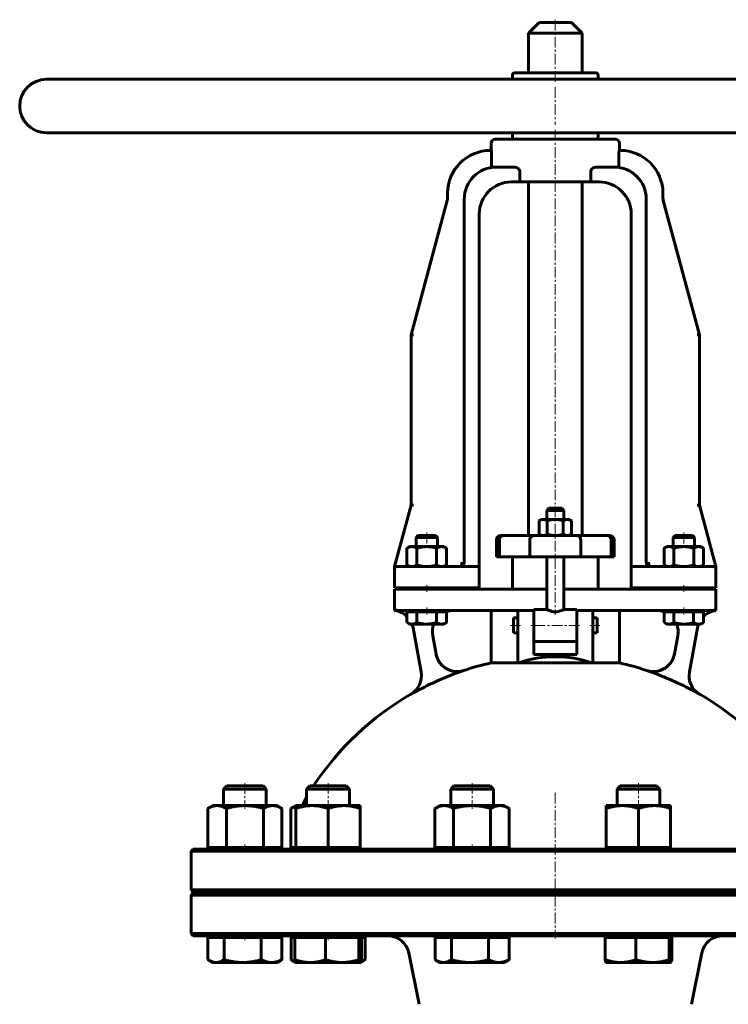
# Model space of a CAD drawing. Header units: millimetres. Extents: x -375 to 375, y -615 to 617.
# Tile 2 of 3: x -375 to 121, y -73 to 617. Entities that reach past the tile are written whole.
import ezdxf

# ---------------------------------------------------------------- set-up
doc = ezdxf.new("R2010")
doc.units = ezdxf.units.MM
doc.linetypes.add('K5LT_AXLED', pattern=[12, 7.5, -1.5, 1.5, -1.5])
doc.linetypes.add('K5LT_BASIC', pattern=[0])
doc.layers.add('Системный слой (1)', color=7, linetype='Continuous', true_color=0x6c6c6c)

# ---------------------------------------------------------------- blocks, each defined once
blk = doc.blocks.new('U0')
at = {"layer": 'Системный слой (1)', "color": 143, "linetype": 'K5LT_BASIC', "lineweight": 60, "true_color": 0x33acca}
for p, q in [((0, 5), (-253.5, 5)), ((253.5, 5), (0, 5))]:
    blk.add_line(p, q, dxfattribs=at)
blk = doc.blocks.new('U2')
at = {"layer": 'Системный слой (1)', "color": 143, "linetype": 'K5LT_BASIC', "lineweight": 60, "true_color": 0x33acca}
for start, end in [(45.65453, 82.95049), (10.3559, 20.63605)]:
    blk.add_arc((-114.34, 188.11), 15, start, end, dxfattribs=at)
blk = doc.blocks.new('U4')
at = {"layer": 'Системный слой (1)', "color": 143, "linetype": 'K5LT_BASIC', "lineweight": 60, "true_color": 0x33acca}
for p, q in [((-65.22, 234.17), (-64.56, 234.69)), ((-66.73, 233.75), (-65.97, 233.85)), ((-65.97, 233.85), (-65.22, 234.17))]:
    blk.add_line(p, q, dxfattribs=at)
blk = doc.blocks.new('U5')
at = {"layer": 'Системный слой (1)', "color": 143, "linetype": 'K5LT_BASIC', "lineweight": 60, "true_color": 0x33acca}
for p, q in [((0, 35.75), (-253.5, 35.75)), ((253.5, 35.75), (0, 35.75))]:
    blk.add_line(p, q, dxfattribs=at)
blk = doc.blocks.new('U7')
at = {"layer": 'Системный слой (1)', "color": 143, "linetype": 'K5LT_BASIC', "lineweight": 60, "true_color": 0x33acca}
for start, end in [(102.8395, 108.40974), (71.59026, 77.1605), (119.98201, 146.69229), (33.30771, 60.01799)]:
    blk.add_arc((0, -31.2), 202.5, start, end, dxfattribs=at)
blk = doc.blocks.new('U8')
at = {"layer": 'Системный слой (1)', "color": 143, "linetype": 'K5LT_BASIC', "lineweight": 60, "true_color": 0x33acca}
for start, end in [(97.04951, 134.34547), (159.36395, 169.6441)]:
    blk.add_arc((114.34, 188.11), 15, start, end, dxfattribs=at)
blk = doc.blocks.new('U9')
at = {"layer": 'Системный слой (1)', "color": 143, "linetype": 'K5LT_BASIC', "lineweight": 60, "true_color": 0x33acca}
for p, q in [((-29.25, 192.5), (-29.25, 197.75)), ((-29.25, 187.25), (-29.25, 192.5))]:
    blk.add_line(p, q, dxfattribs=at)
blk = doc.blocks.new('U10')
at = {"layer": 'Системный слой (1)', "color": 143, "linetype": 'K5LT_BASIC', "lineweight": 60, "true_color": 0x33acca}
for p, q in [((-253.5, -25), (0, -25)), ((0, -25), (253.5, -25))]:
    blk.add_line(p, q, dxfattribs=at)
blk = doc.blocks.new('U11')
at = {"layer": 'Системный слой (1)', "color": 143, "linetype": 'K5LT_BASIC', "lineweight": 60, "true_color": 0x33acca}
for start, end in [(90, 109.95012), (158.90042, 190.3559)]:
    blk.add_arc((-71.03, 188), 15, start, end, dxfattribs=at)
blk = doc.blocks.new('U12')
at = {"layer": 'Системный слой (1)', "color": 143, "linetype": 'K5LT_BASIC', "lineweight": 60, "true_color": 0x33acca}
for start, end in [(70.04988, 90), (349.6441, 21.09958)]:
    blk.add_arc((71.03, 188), 15, start, end, dxfattribs=at)
blk = doc.blocks.new('U14')
at = {"layer": 'Системный слой (1)', "color": 143, "linetype": 'K5LT_BASIC', "lineweight": 60, "true_color": 0x33acca}
for p, q in [((29.25, 197.75), (29.25, 192.5)), ((29.25, 192.5), (29.25, 187.25))]:
    blk.add_line(p, q, dxfattribs=at)
blk = doc.blocks.new('U15')
at = {"layer": 'Системный слой (1)', "color": 143, "linetype": 'K5LT_BASIC', "lineweight": 60, "true_color": 0x33acca}
for p, q in [((66.73, 233.75), (53.23, 233.75)), ((97.5, 233.75), (66.73, 233.75))]:
    blk.add_line(p, q, dxfattribs=at)
blk = doc.blocks.new('U16')
at = {"layer": 'Системный слой (1)', "color": 143, "linetype": 'K5LT_BASIC', "lineweight": 60, "true_color": 0x33acca}
for p, q in [((0, 615), (-11.25, 615)), ((11.25, 615), (0, 615))]:
    blk.add_line(p, q, dxfattribs=at)
blk = doc.blocks.new('U18')
at = {"layer": 'Системный слой (1)', "color": 143, "linetype": 'K5LT_BASIC', "lineweight": 60, "true_color": 0x33acca}
for p, q in [((-253.5, 5.75), (0, 5.75)), ((0, 5.75), (253.5, 5.75))]:
    blk.add_line(p, q, dxfattribs=at)
blk = doc.blocks.new('U19')
at = {"layer": 'Системный слой (1)', "color": 143, "linetype": 'K5LT_BASIC', "lineweight": 60, "true_color": 0x33acca}
for p, q in [((-64.1, 235.32), (-64.03, 235.44)), ((-64.03, 235.44), (-63.98, 235.57)), ((-63.98, 235.57), (-63.92, 235.7))]:
    blk.add_line(p, q, dxfattribs=at)
blk = doc.blocks.new('U20')
at = {"layer": 'Системный слой (1)', "color": 143, "linetype": 'K5LT_BASIC', "lineweight": 60, "true_color": 0x33acca}
for p, q in [((-6, 203.75), (-15, 203.75)), ((15, 203.75), (6, 203.75))]:
    blk.add_line(p, q, dxfattribs=at)
blk = doc.blocks.new('U21')
at = {"layer": 'Системный слой (1)', "color": 143, "linetype": 'K5LT_BASIC', "lineweight": 60, "true_color": 0x33acca}
for p, q in [((0, 274.625), (-4.5, 274.625)), ((4.5, 274.625), (0, 274.625))]:
    blk.add_line(p, q, dxfattribs=at)
blk = doc.blocks.new('U23')
at = {"layer": 'Системный слой (1)', "color": 143, "linetype": 'K5LT_BASIC', "lineweight": 60, "true_color": 0x33acca}
for p, q in [((-65.17, 234.2), (-64.5, 234.75)), ((-66.73, 233.75), (-65.94, 233.86)), ((-65.94, 233.86), (-65.17, 234.2))]:
    blk.add_line(p, q, dxfattribs=at)
blk = doc.blocks.new('U24')
at = {"layer": 'Системный слой (1)', "color": 143, "linetype": 'K5LT_BASIC', "lineweight": 60, "true_color": 0x33acca}
for p, q in [((-6, 218), (-37.5, 218)), ((37.5, 218), (6, 218))]:
    blk.add_line(p, q, dxfattribs=at)
blk = doc.blocks.new('U26')
at = {"layer": 'Системный слой (1)', "color": 143, "linetype": 'K5LT_BASIC', "lineweight": 60, "true_color": 0x33acca}
for p, q in [((-185.02, -41.74), (-184.74, -41.92)), ((-184.74, -41.92), (-184.45, -42.1)), ((-184.45, -42.1), (-184.17, -42.26)), ((-184.17, -42.26), (-183.41, -42.68)), ((-183.41, -42.68), (-182.67, -43.02)), ((-182.67, -43.02), (-181.95, -43.29))]:
    blk.add_line(p, q, dxfattribs=at)
blk = doc.blocks.new('U30')
at = {"layer": 'Системный слой (1)', "color": 143, "linetype": 'K5LT_BASIC', "lineweight": 60, "true_color": 0x33acca}
for p, q in [((80.68, -43.75), (80.72, -43.75)), ((80.72, -43.75), (80.75, -43.74)), ((80.75, -43.74), (80.78, -43.72)), ((80.78, -43.72), (81.03, -43.41)), ((81.03, -43.41), (81.28, -42.76)), ((81.28, -42.76), (81.55, -41.74))]:
    blk.add_line(p, q, dxfattribs=at)
blk = doc.blocks.new('U35')
at = {"layer": 'Системный слой (1)', "color": 143, "linetype": 'K5LT_BASIC', "lineweight": 60, "true_color": 0x33acca}
for p, q in [((-136.65, -43.75), (-136.62, -43.75)), ((-136.62, -43.75), (-136.58, -43.74)), ((-136.58, -43.74), (-136.55, -43.72)), ((-136.55, -43.72), (-136.31, -43.41)), ((-136.31, -43.41), (-136.05, -42.76)), ((-136.05, -42.76), (-135.79, -41.74))]:
    blk.add_line(p, q, dxfattribs=at)
blk = doc.blocks.new('U38')
at = {"layer": 'Системный слой (1)', "color": 143, "linetype": 'K5LT_BASIC', "lineweight": 60, "true_color": 0x33acca}
for p, q in [((-136.14, -43.02), (-135.19, -42.67)), ((-135.19, -42.67), (-134.2, -42.24)), ((-134.2, -42.24), (-133.18, -41.74))]:
    blk.add_line(p, q, dxfattribs=at)
blk = doc.blocks.new('U39')
at = {"layer": 'Системный слой (1)', "color": 143, "linetype": 'K5LT_BASIC', "lineweight": 60, "true_color": 0x33acca}
for p, q in [((76.14, 194.47), (76.19, 194.44)), ((76.19, 194.44), (77.38, 193.86)), ((77.38, 193.86), (78.49, 193.51)), ((78.49, 193.51), (79.57, 193.4))]:
    blk.add_line(p, q, dxfattribs=at)
blk = doc.blocks.new('U40')
at = {"layer": 'Системный слой (1)', "color": 143, "linetype": 'K5LT_BASIC', "lineweight": 60, "true_color": 0x33acca}
for p, q in [((-183.87, 64.84), (-185.08, 64.19)), ((-182.71, 65.35), (-183.87, 64.84)), ((-181.6, 65.74), (-182.71, 65.35))]:
    blk.add_line(p, q, dxfattribs=at)
blk = doc.blocks.new('U41')
at = {"layer": 'Системный слой (1)', "color": 143, "linetype": 'K5LT_BASIC', "lineweight": 60, "true_color": 0x33acca}
for p, q in [((-84.16, -41.74), (-83.87, -41.92)), ((-83.87, -41.92), (-83.59, -42.1)), ((-83.59, -42.1), (-83.31, -42.26)), ((-83.31, -42.26), (-81.62, -43.1)), ((-81.62, -43.1), (-80.01, -43.59)), ((-80.01, -43.59), (-78.42, -43.75))]:
    blk.add_line(p, q, dxfattribs=at)
blk = doc.blocks.new('U43')
at = {"layer": 'Системный слой (1)', "color": 143, "linetype": 'K5LT_BASIC', "lineweight": 60, "true_color": 0x33acca}
for p, q in [((46.84, 80), (45.53, 80)), ((70.93, 80), (46.84, 80))]:
    blk.add_line(p, q, dxfattribs=at)
blk = doc.blocks.new('U44')
at = {"layer": 'Системный слой (1)', "color": 143, "linetype": 'K5LT_BASIC', "lineweight": 60, "true_color": 0x33acca}
for p, q in [((-103.86, 194.47), (-103.81, 194.44)), ((-103.81, 194.44), (-102.62, 193.86)), ((-102.62, 193.86), (-101.51, 193.51)), ((-101.51, 193.51), (-100.43, 193.4))]:
    blk.add_line(p, q, dxfattribs=at)
blk = doc.blocks.new('U45')
at = {"layer": 'Системный слой (1)', "color": 143, "linetype": 'K5LT_BASIC', "lineweight": 60, "true_color": 0x33acca}
for p, q in [((-243.26, -41.74), (-242.97, -41.92)), ((-242.97, -41.92), (-242.69, -42.1)), ((-242.69, -42.1), (-242.41, -42.26)), ((-242.41, -42.26), (-240.71, -43.1)), ((-240.71, -43.1), (-239.11, -43.59)), ((-239.11, -43.59), (-237.52, -43.75))]:
    blk.add_line(p, q, dxfattribs=at)

msp = doc.modelspace()

# ---------------------------------------------------------------- linework, layer by layer
at = {"layer": 'Системный слой (1)', "color": 143, "linetype": 'K5LT_BASIC', "lineweight": 60, "true_color": 0x33acca}
for p, q in [((-11.25, 615), (-18.75, 607.5)), ((11.25, 615), (18.75, 607.5)), ((-18.75, 579.75), (-18.75, 607.5)), ((-18.75, 607.5), (0, 607.5)), ((0, 607.5), (18.75, 607.5)), ((18.75, 579.75), (18.75, 607.5)), ((28.5, 579.75), (-28.5, 579.75)), ((356.25, 575.25), (-356.25, 575.25)), ((-30, 575.25), (-30, 578.25)), ((30, 575.25), (30, 578.25)), ((356.25, 537.75), (-356.25, 537.75)), ((42, 533.25), (-42, 533.25)), ((-30, 534.75), (-30, 537.75)), ((30, 534.75), (30, 537.75)), ((-44.77, 525.38), (-45.37, 525.38)), ((-45, 525.38), (-45, 530.25)), ((45.37, 525.38), (44.77, 525.38)), ((45, 525.38), (45, 530.25)), ((-44.6, 515.01), (-44.6, 523.88)), ((44.6, 523.88), (44.6, 515.01)), ((-28.89, 513.75), (-41.23, 513.75)), ((-24.87, 503.25), (-24.87, 510.75)), ((24.87, 510.75), (24.87, 503.25)), ((41.23, 513.75), (28.89, 513.75)), ((-30.73, 503.25), (-24.87, 503.25)), ((24.87, 503.25), (-24.87, 503.25)), ((-18.75, 503.25), (-18.75, 255.5)), ((18.75, 503.25), (18.75, 255.5)), ((24.87, 503.25), (30.73, 503.25)), ((-75.62, 490.29), (-100.93, 396.24)), ((-75.37, 495.38), (-75.37, 492.24)), ((-63.73, 236.75), (-63.73, 491.25)), ((63.73, 236.75), (63.73, 491.25)), ((75.37, 492.24), (75.37, 495.38)), ((100.93, 396.24), (75.62, 490.29)), ((-53.23, 233.75), (-53.23, 480.75)), ((53.23, 233.75), (53.23, 480.75)), ((-100.93, 276.74), (-100.93, 396.24)), ((-100.93, 396.24), (-99.38, 396.24)), ((99.38, 396.24), (100.93, 396.24)), ((100.93, 276.74), (100.93, 396.24)), ((-100.93, 276.74), (-112.5, 233.75)), ((-100.93, 276.74), (-99.38, 276.74)), ((99.38, 276.74), (100.93, 276.74)), ((112.5, 233.75), (100.93, 276.74)), ((-4.5, 274.63), (-6, 273.13)), ((-6, 266.75), (-6, 273.13)), ((-6, 273.13), (0, 273.13)), ((0, 273.13), (6, 273.13)), ((4.5, 274.63), (6, 273.13)), ((6, 266.75), (6, 273.13)), ((-9.75, 266.75), (-11.26, 265.88)), ((-11.26, 265.88), (-11.26, 256.37)), ((-8.44, 266.75), (-9.75, 266.75)), ((0, 266.75), (-8.44, 266.75)), ((-5.63, 265.88), (-5.63, 256.37)), ((8.44, 266.75), (0, 266.75)), ((5.63, 265.88), (5.63, 256.37)), ((9.75, 266.75), (8.44, 266.75)), ((9.75, 266.75), (11.26, 265.88)), ((11.26, 265.88), (11.26, 256.37)), ((-96.12, 255.5), (-97.5, 254.12)), ((-83.88, 255.5), (-96.12, 255.5)), ((-83.88, 255.5), (-82.5, 254.12)), ((-36.32, 255.5), (-38.25, 255.5)), ((-14.97, 255.5), (-36.32, 255.5)), ((14.97, 255.5), (-14.97, 255.5)), ((-9.75, 255.5), (-11.26, 256.37)), ((9.75, 255.5), (11.26, 256.37)), ((36.32, 255.5), (14.97, 255.5)), ((38.25, 255.5), (36.32, 255.5)), ((83.88, 255.5), (82.5, 254.12)), ((96.12, 255.5), (83.88, 255.5)), ((96.12, 255.5), (97.5, 254.12)), ((-97.5, 254.12), (-86.29, 254.12)), ((-97.5, 247.7), (-97.5, 254.12)), ((-86.29, 254.12), (-82.5, 254.12)), ((-82.5, 247.7), (-82.5, 254.12)), ((-41.25, 240.5), (-41.25, 252.5)), ((-39.15, 240.5), (-39.15, 252.5)), ((-17.79, 240.5), (-17.79, 252.5)), ((17.79, 240.5), (17.79, 252.5)), ((39.15, 240.5), (39.15, 252.5)), ((41.25, 240.5), (41.25, 252.5)), ((82.5, 254.12), (93.71, 254.12)), ((82.5, 247.7), (82.5, 254.12)), ((93.71, 254.12), (97.5, 254.12)), ((97.5, 247.7), (97.5, 254.12)), ((-102, 247.7), (-103.86, 246.63)), ((-103.86, 246.63), (-103.86, 234.82)), ((-102, 247.7), (-100.39, 247.7)), ((-100.39, 247.7), (-90, 247.7)), ((-96.93, 246.63), (-96.93, 234.82)), ((-90, 247.7), (-79.61, 247.7)), ((-83.07, 246.63), (-83.07, 234.82)), ((-79.61, 247.7), (-78, 247.7)), ((-78, 247.7), (-76.14, 246.63)), ((-76.14, 246.63), (-76.14, 234.82)), ((78, 247.7), (76.14, 246.63)), ((76.14, 246.63), (76.14, 234.82)), ((78, 247.7), (79.61, 247.7)), ((79.61, 247.7), (90, 247.7)), ((83.07, 246.63), (83.07, 234.82)), ((90, 247.7), (100.39, 247.7)), ((96.93, 246.63), (96.93, 234.82)), ((100.39, 247.7), (102, 247.7)), ((102, 247.7), (103.86, 246.63)), ((103.86, 246.63), (103.86, 234.82)), ((-102, 233.75), (-103.86, 234.82)), ((-78, 233.75), (-76.14, 234.82)), ((-41.25, 240.5), (-39.15, 240.5)), ((-39.15, 240.5), (-17.79, 240.5)), ((-30, 218), (-30, 240.5)), ((-17.79, 240.5), (17.79, 240.5)), ((-6, 203.75), (-6, 240.5)), ((6, 203.75), (6, 240.5)), ((17.79, 240.5), (39.15, 240.5)), ((30, 218), (30, 240.5)), ((39.15, 240.5), (41.25, 240.5)), ((78, 233.75), (76.14, 234.82)), ((102, 233.75), (103.86, 234.82)), ((-112.5, 233.75), (-112.5, 233.27)), ((-112.5, 233.27), (-112.5, 232.25)), ((-112.5, 218.75), (-112.5, 232.25)), ((-97.5, 233.75), (-111, 233.75)), ((-53.23, 233.75), (-97.5, 233.75)), ((-53.23, 232.25), (-53.23, 233.75)), ((-53.23, 218.75), (-53.23, 232.25)), ((53.23, 233.75), (53.23, 232.25)), ((53.23, 218.75), (53.23, 232.25)), ((111, 233.75), (97.5, 233.75)), ((112.5, 233.27), (112.5, 233.75)), ((112.5, 232.25), (112.5, 233.27)), ((112.5, 218.75), (112.5, 232.25)), ((-112.5, 218.75), (-97.5, 218.75)), ((-112.5, 218), (-112.5, 204.5)), ((-97.5, 218), (-112.5, 218)), ((-97.5, 218.75), (-53.23, 218.75)), ((-97.5, 218), (-97.5, 218.75)), ((-53.93, 218), (-97.5, 218)), ((-82.5, 218), (-82.5, 218.75)), ((-52.44, 218), (-53.93, 218)), ((-37.5, 218), (-52.44, 218)), ((52.44, 218), (37.5, 218)), ((53.93, 218), (52.44, 218)), ((53.23, 218.75), (97.5, 218.75)), ((97.5, 218), (53.93, 218)), ((82.5, 218), (82.5, 218.75)), ((97.5, 218.75), (112.5, 218.75)), ((97.5, 218), (97.5, 218.75)), ((112.5, 218), (97.5, 218)), ((112.5, 204.5), (112.5, 218)), ((-112.5, 204.5), (-112.5, 203)), ((-111, 203), (-97.5, 203)), ((-103.86, 202.1), (-103.86, 194.47)), ((-103.86, 202.1), (-100.43, 202.1)), ((-102, 202.1), (-102, 203)), ((-100.43, 202.1), (-97, 202.1)), ((-97.5, 203), (-53.93, 203)), ((-97, 202.1), (-90.07, 202.1)), ((-97, 202.1), (-97, 194.47)), ((-90.07, 202.1), (-83.14, 202.1)), ((-83.14, 202.1), (-79.64, 202.1)), ((-83.14, 202.1), (-83.14, 194.47)), ((-79.64, 202.1), (-76.14, 202.1)), ((-78, 202.1), (-78, 203)), ((-76.14, 202.1), (-76.14, 194.47)), ((-53.93, 203), (-37.5, 203)), ((-45, 166.24), (-45, 203)), ((-37.5, 203), (-26.25, 203)), ((-26.25, 203), (-15, 203)), ((-26.25, 183.26), (-26.25, 203)), ((-15, 203.75), (-15, 181.34)), ((15, 181.34), (15, 203.75)), ((15, 203), (26.25, 203)), ((26.25, 203), (37.5, 203)), ((26.25, 203), (26.25, 183.26)), ((37.5, 203), (53.93, 203)), ((45, 166.24), (45, 203)), ((53.93, 203), (97.5, 203)), ((76.14, 202.1), (79.57, 202.1)), ((76.14, 202.1), (76.14, 194.47)), ((78, 202.1), (78, 203)), ((79.57, 202.1), (83, 202.1)), ((83, 202.1), (89.93, 202.1)), ((83, 202.1), (83, 194.47)), ((89.93, 202.1), (96.86, 202.1)), ((96.86, 202.1), (100.36, 202.1)), ((96.86, 202.1), (96.86, 194.47)), ((97.5, 203), (111, 203)), ((100.36, 202.1), (103.86, 202.1)), ((102, 202.1), (102, 203)), ((103.86, 202.1), (103.86, 194.47)), ((112.5, 203), (112.5, 204.5)), ((-102, 193.4), (-103.81, 194.45)), ((-100.43, 193.4), (-102, 193.4)), ((-90.07, 193.4), (-100.43, 193.4)), ((-79.64, 193.4), (-90.07, 193.4)), ((-78, 193.4), (-79.64, 193.4)), ((-78, 193.4), (-76.19, 194.45)), ((-76.14, 194.47), (-76.19, 194.44)), ((-29.25, 197.75), (-26.25, 197.75)), ((26.25, 197.75), (29.25, 197.75)), ((78, 193.4), (76.19, 194.45)), ((79.57, 193.4), (78, 193.4)), ((89.93, 193.4), (79.57, 193.4)), ((100.36, 193.4), (89.93, 193.4)), ((102, 193.4), (100.36, 193.4)), ((102, 193.4), (103.81, 194.45)), ((103.86, 194.47), (103.81, 194.44)), ((-99.59, 190.81), (-93.93, 159.86)), ((-29.25, 187.25), (-26.25, 187.25)), ((26.25, 187.25), (29.25, 187.25)), ((93.93, 159.86), (99.59, 190.81)), ((-83.43, 172.41), (-85.79, 185.3)), ((-26.25, 166.17), (-26.25, 183.26)), ((-15, 172), (-15, 181.34)), ((15, 181.25), (-15, 181.25)), ((15, 181.34), (15, 172)), ((26.25, 183.26), (26.25, 166.17)), ((85.79, 185.3), (83.43, 172.41)), ((-26.25, 166.24), (-45, 166.24)), ((25.57, 166.24), (-25.57, 166.24)), ((15, 172), (-15, 172)), ((45, 166.24), (26.25, 166.24)), ((-101.19, 144.2), (-101.19, 144.17)), ((101.19, 144.17), (101.19, 144.2)), ((-230.03, 80), (-232.33, 77.7)), ((-232.33, 66.2), (-232.33, 77.7)), ((-232.33, 77.7), (-210.71, 77.7)), ((-204.63, 80), (-230.03, 80)), ((-210.71, 77.7), (-202.33, 77.7)), ((-204.63, 80), (-202.33, 77.7)), ((-202.33, 66.2), (-202.33, 77.7)), ((-171.8, 80), (-174.1, 77.7)), ((-174.1, 77.7), (-146.64, 77.7)), ((-174.1, 66.2), (-174.1, 77.7)), ((-146.4, 80), (-171.8, 80)), ((-146.64, 77.7), (-144.1, 77.7)), ((-146.4, 80), (-144.1, 77.7)), ((-144.1, 66.2), (-144.1, 77.7)), ((-70.93, 80), (-73.23, 77.7)), ((-73.23, 66.2), (-73.23, 77.7)), ((-73.23, 77.7), (-43.27, 77.7)), ((-45.53, 80), (-70.93, 80)), ((-45.53, 80), (-43.23, 77.7)), ((-43.27, 77.7), (-43.23, 77.7)), ((-43.23, 66.2), (-43.23, 77.7)), ((45.53, 80), (43.23, 77.7)), ((43.23, 77.7), (44.77, 77.7)), ((43.23, 66.2), (43.23, 77.7)), ((44.77, 77.7), (73.23, 77.7)), ((70.93, 80), (73.23, 77.7)), ((73.23, 66.2), (73.23, 77.7)), ((-239.83, 66.2), (-243.31, 64.19)), ((-243.31, 36.95), (-243.31, 64.19)), ((-239.83, 66.2), (-236.82, 66.2)), ((-236.82, 66.2), (-217.33, 66.2)), ((-230.32, 36.95), (-230.32, 64.19)), ((-217.33, 66.2), (-197.85, 66.2)), ((-204.34, 36.95), (-204.34, 64.19)), ((-197.85, 66.2), (-194.83, 66.2)), ((-194.83, 66.2), (-191.35, 64.19)), ((-191.35, 36.95), (-191.35, 64.19)), ((-181.6, 66.2), (-185.08, 64.19)), ((-185.08, 36.95), (-185.08, 64.19)), ((-181.6, 64.19), (-181.6, 66.2)), ((-181.6, 66.2), (-170.35, 66.2)), ((-181.6, 36.95), (-181.6, 64.19)), ((-170.35, 66.2), (-147.85, 66.2)), ((-159.1, 36.95), (-159.1, 64.19)), ((-147.85, 66.2), (-136.6, 66.2)), ((-136.6, 66.2), (-136.6, 64.19)), ((-136.6, 36.95), (-136.6, 64.19)), ((-80.73, 66.2), (-84.22, 64.19)), ((-84.22, 36.95), (-84.22, 64.19)), ((-80.73, 66.2), (-77.72, 66.2)), ((-77.72, 66.2), (-58.23, 66.2)), ((-71.22, 36.95), (-71.22, 64.19)), ((-58.23, 66.2), (-38.75, 66.2)), ((-45.24, 36.95), (-45.24, 64.19)), ((-38.75, 66.2), (-35.73, 66.2)), ((-35.73, 66.2), (-32.25, 64.19)), ((-32.25, 36.95), (-32.25, 64.19)), ((35.73, 64.19), (35.73, 66.2)), ((35.73, 66.2), (46.98, 66.2)), ((35.73, 36.95), (35.73, 64.19)), ((46.98, 66.2), (69.48, 66.2)), ((58.23, 36.95), (58.23, 64.19)), ((69.48, 66.2), (80.73, 66.2)), ((80.73, 66.2), (80.73, 64.19)), ((80.73, 36.95), (80.73, 64.19)), ((-253.5, 35.75), (-255, 34.25)), ((-243.31, 36.95), (-230.32, 36.95)), ((-238.26, 35.75), (-238.26, 36.95)), ((-230.32, 36.95), (-204.34, 36.95)), ((-204.34, 36.95), (-191.35, 36.95)), ((-196.41, 35.75), (-196.41, 36.95)), ((-185.08, 36.95), (-181.6, 36.95)), ((-181.6, 36.95), (-159.1, 36.95)), ((-180.02, 35.75), (-180.02, 36.95)), ((-159.1, 36.95), (-136.6, 36.95)), ((-138.17, 35.75), (-138.17, 36.95)), ((-84.22, 36.95), (-71.22, 36.95)), ((-79.16, 35.75), (-79.16, 36.95)), ((-71.22, 36.95), (-45.24, 36.95)), ((-45.24, 36.95), (-32.25, 36.95)), ((-37.31, 35.75), (-37.31, 36.95)), ((35.73, 36.95), (58.23, 36.95)), ((37.31, 35.75), (37.31, 36.95)), ((58.23, 36.95), (80.73, 36.95)), ((79.16, 35.75), (79.16, 36.95)), ((-255, 7.25), (-255, 34.25)), ((-255, 34.25), (0, 34.25)), ((0, 34.25), (255, 34.25)), ((0, 7.25), (-255, 7.25)), ((-253.5, 5.75), (-255, 7.25)), ((255, 7.25), (0, 7.25)), ((-253.5, 5), (-255, 3.5)), ((-255, 3.5), (0, 3.5)), ((-255, -23.5), (-255, 3.5)), ((-232.33, 5), (-232.33, 5.75)), ((-202.33, 5), (-202.33, 5.75)), ((-180, 5), (-180, 5.75)), ((-174.1, 5), (-174.1, 5.75)), ((-144.1, 5), (-144.1, 5.75)), ((-73.23, 5), (-73.23, 5.75)), ((-43.23, 5), (-43.23, 5.75)), ((0, 3.5), (255, 3.5)), ((43.23, 5), (43.23, 5.75)), ((73.23, 5), (73.23, 5.75)), ((-253.5, -25), (-255, -23.5)), ((0, -23.5), (-255, -23.5)), ((-243.26, -26.2), (-243.26, -41.74)), ((-243.26, -26.2), (-237.52, -26.2)), ((-239.83, -26.2), (-239.83, -25)), ((-237.52, -26.2), (-231.79, -26.2)), ((-231.79, -26.2), (-218.83, -26.2)), ((-231.79, -26.2), (-231.79, -41.74)), ((-218.83, -26.2), (-205.87, -26.2)), ((-205.87, -26.2), (-198.64, -26.2)), ((-205.87, -26.2), (-205.87, -41.74)), ((-198.64, -26.2), (-191.41, -26.2)), ((-194.83, -26.2), (-194.83, -25)), ((-191.41, -26.2), (-191.41, -41.74)), ((-185.02, -26.2), (-182.41, -26.2)), ((-185.02, -26.2), (-185.02, -41.74)), ((-182.41, -26.2), (-171.62, -26.2)), ((-182.41, -26.2), (-182.41, -41.74)), ((-181.6, -26.2), (-181.6, -25)), ((-171.62, -26.2), (-160.82, -26.2)), ((-160.82, -26.2), (-149.17, -26.2)), ((-160.82, -26.2), (-160.82, -41.74)), ((-149.17, -26.2), (-137.51, -26.2)), ((-137.51, -26.2), (-136.65, -26.2)), ((-137.51, -26.2), (-137.51, -41.74)), ((-136.65, -26.2), (-135.79, -26.2)), ((-136.6, -26.2), (-136.6, -25)), ((-135.79, -26.2), (-133.18, -26.2)), ((-135.79, -26.2), (-135.79, -41.74)), ((-133.18, -26.2), (-133.18, -41.74)), ((-84.16, -26.2), (-78.42, -26.2)), ((-84.16, -26.2), (-84.16, -41.74)), ((-80.73, -26.2), (-80.73, -25)), ((-78.42, -26.2), (-72.69, -26.2)), ((-72.69, -26.2), (-59.73, -26.2)), ((-72.69, -26.2), (-72.69, -41.74)), ((-59.73, -26.2), (-46.77, -26.2)), ((-46.77, -26.2), (-46.77, -41.74)), ((-46.77, -26.2), (-39.54, -26.2)), ((-39.54, -26.2), (-32.31, -26.2)), ((-35.73, -26.2), (-35.73, -25)), ((-32.31, -26.2), (-32.31, -41.74)), ((255, -23.5), (0, -23.5)), ((34.92, -26.2), (34.92, -41.74)), ((34.92, -26.2), (45.71, -26.2)), ((35.73, -26.2), (35.73, -25)), ((45.71, -26.2), (56.51, -26.2)), ((56.51, -26.2), (56.51, -41.74)), ((56.51, -26.2), (68.17, -26.2)), ((68.17, -26.2), (79.82, -26.2)), ((79.82, -26.2), (80.68, -26.2)), ((79.82, -26.2), (79.82, -41.74)), ((80.68, -26.2), (81.55, -26.2)), ((80.73, -26.2), (80.73, -25)), ((81.55, -26.2), (81.55, -41.74)), ((-95.39, -73.05), (-102.59, -37.06)), ((95.39, -73.05), (102.59, -37.06)), ((-239.83, -43.75), (-242.41, -42.26)), ((-237.52, -43.75), (-239.83, -43.75)), ((-218.83, -43.75), (-237.52, -43.75)), ((-198.64, -43.75), (-218.83, -43.75)), ((-194.83, -43.75), (-198.64, -43.75)), ((-194.83, -43.75), (-192.26, -42.26)), ((-181.65, -43.72), (-184.17, -42.26)), ((-181.6, -43.75), (-181.65, -43.72)), ((-171.62, -43.75), (-181.6, -43.75)), ((-149.17, -43.75), (-171.62, -43.75)), ((-136.65, -43.75), (-149.17, -43.75)), ((-136.6, -43.75), (-136.65, -43.75)), ((-136.6, -43.75), (-136.55, -43.72)), ((-136.55, -43.72), (-134.02, -42.26)), ((-80.73, -43.75), (-83.31, -42.26)), ((-78.42, -43.75), (-80.73, -43.75)), ((-59.73, -43.75), (-78.42, -43.75)), ((-39.54, -43.75), (-59.73, -43.75)), ((-35.73, -43.75), (-39.54, -43.75)), ((-35.73, -43.75), (-33.16, -42.26)), ((35.73, -43.75), (35.68, -43.72)), ((45.71, -43.75), (35.73, -43.75)), ((68.17, -43.75), (45.71, -43.75)), ((80.68, -43.75), (68.17, -43.75)), ((80.73, -43.75), (80.68, -43.75)), ((80.73, -43.75), (80.78, -43.72))]:
    msp.add_line(p, q, dxfattribs=at)
at = {"layer": 'Системный слой (1)', "color": 30, "linetype": 'K5LT_AXLED', "lineweight": 18, "true_color": 0xff8000}
for p, q in [((0, 617), (0, 573.25)), ((0, 569.75), (0, 543.25)), ((0, 539.75), (0, 200.02)), ((-90, 257.5), (-90, 245.7)), ((90, 257.5), (90, 245.7)), ((-90, 220.75), (-90, 216)), ((90, 220.75), (90, 216)), ((-90, 205), (-90, 200.1)), ((90, 205), (90, 200.1)), ((-24.25, 192.5), (-31.25, 192.5)), ((17, 192.5), (-17, 192.5)), ((31.25, 192.5), (24.25, 192.5)), ((-217.33, 82), (-217.33, 63.98)), ((-159.1, 82), (-159.1, 63.98)), ((-58.23, 82), (-58.23, 63.98)), ((58.23, 82), (58.23, 63.98)), ((0, 75.1), (0, -27)), ((-217.33, 38.95), (-217.33, 33.75)), ((-159.1, 38.95), (-159.1, 33.75)), ((-58.23, 38.95), (-58.23, 33.75)), ((58.23, 38.95), (58.23, 33.75)), ((-217.33, 7.75), (-217.33, 3)), ((-159.1, 7.75), (-159.1, 3)), ((-58.23, 7.75), (-58.23, 3)), ((58.23, 7.75), (58.23, 3)), ((-217.33, -23), (-217.33, -28.2)), ((-159.1, -23), (-159.1, -28.2))]:
    msp.add_line(p, q, dxfattribs=at)
at = {"layer": 'Системный слой (1)', "color": 143, "linetype": 'K5LT_BASIC', "lineweight": 60, "true_color": 0x33acca}
for centre, radius, start, end in [((-28.5, 578.25), 1.5, 90, 180), ((28.5, 578.25), 1.5, 0, 90), ((-356.25, 556.5), 18.75, 90, 270), ((-42, 530.25), 3, 90, 180), ((-28.5, 534.75), 1.5, 180, 270), ((28.5, 534.75), 1.5, 270, 0), ((42, 530.25), 3, 0, 90), ((-45.37, 495.38), 30, 90, 180), ((45.37, 495.38), 30, 0, 90), ((-41.23, 491.25), 22.5, 90, 180), ((41.23, 491.25), 22.5, 0, 90), ((-30.73, 480.75), 22.5, 90, 180), ((30.73, 480.75), 22.5, 0, 90), ((-82.87, 492.24), 7.5, 344.93922, 0), ((82.87, 492.24), 7.5, 180, 195.06078), ((-38.25, 252.5), 3, 90, 180), ((38.25, 252.5), 3, 0, 90), ((-66.73, 236.75), 3, 270, 0), ((-66.73, 236.75), 3, 270, 0), ((66.73, 236.75), 3, 180, 270), ((66.73, 236.75), 3, 208.3186, 223.27418), ((-111, 232.25), 1.5, 90, 180), ((-111, 232.25), 1.5, 90, 156.45858), ((111, 232.25), 1.5, 0, 90), ((111, 232.25), 1.5, 25.67293, 90), ((-111, 204.5), 1.5, 180, 270), ((111, 204.5), 1.5, 270, 0), ((-68.69, 175.17), 15, 190.3559, 288.40974), ((68.69, 175.17), 15, 251.59026, 349.6441), ((-108.69, 157.19), 15, 299.98201, 10.3559), ((0, -31.2), 202.43, 108.41247, 118.12828), ((0, -31.2), 202.43, 61.87172, 71.58753), ((108.69, 157.19), 15, 169.6441, 240.01799), ((-135, 49.93), 45, 150.32727, 158.79744), ((-184.5, 40.25), 4.5, 270, 312.83343), ((-117.3, -40), 15, 11.30993, 90), ((117.3, -40), 15, 90, 168.69007)]:
    msp.add_arc(centre, radius, start, end, dxfattribs=at)
for centre, major_axis, ratio, start_param, end_param in [((-66.73, 236.75), (0, 3), 0.5, 3.141593, 4.712389), ((66.73, 236.75), (0, -3), 0.5, 4.712389, 6.283185), ((0, 106.06), (-129.06, 0), 0.475741, -1.371351, -1.36597), ((0, 146.21), (-45, 0), 0.54087, 4.108053, 5.316725), ((0, 106.06), (-129.06, 0), 0.475741, 4.507563, 4.512943)]:
    msp.add_ellipse(centre, major_axis=major_axis, ratio=ratio, start_param=start_param, end_param=end_param, dxfattribs=at)
for points, knots in [([(-44.77, 525.38), (-44.76, 525.38), (-44.73, 525.35), (-44.69, 525.19), (-44.67, 525.08), (-44.64, 524.81), (-44.62, 524.64), (-44.6, 524.27), (-44.6, 524.07), (-44.6, 523.88)], [-0.1511762, -0.1511762, -0.1511762, -0.1511762, -0.113255, -0.113255, -0.0753338, -0.0753338, -0.0376669, -0.0376669, 0, 0, 0, 0]), ([(44.6, 523.88), (44.6, 524.07), (44.6, 524.27), (44.62, 524.64), (44.64, 524.81), (44.67, 525.08), (44.69, 525.19), (44.73, 525.35), (44.76, 525.38), (44.77, 525.38)], [0, 0, 0, 0, 0.0376669, 0.0376669, 0.0753338, 0.0753338, 0.113255, 0.113255, 0.1511762, 0.1511762, 0.1511762, 0.1511762]), ([(-44.6, 515.01), (-44.6, 515.01), (-44.6, 515), (-44.6, 514.8), (-44.59, 514.61), (-44.57, 514.25), (-44.56, 514.09), (-44.52, 513.82), (-44.49, 513.71), (-44.44, 513.57), (-44.41, 513.53), (-44.38, 513.53), (-44.37, 513.53), (-44.37, 513.53)], [0.1601765, 0.1601765, 0.1601765, 0.1601765, 0.1609855, 0.1609855, 0.2003491, 0.2003491, 0.2389463, 0.2389463, 0.2771531, 0.2771531, 0.3157637, 0.3157637, 0.3185514, 0.3185514, 0.3185514, 0.3185514]), ([(-28.89, 513.75), (-28.4, 513.75), (-27.86, 513.66), (-26.81, 513.3), (-26.3, 513.02), (-25.62, 512.43), (-25.36, 512.15), (-25.08, 511.67), (-25.01, 511.49), (-24.9, 511.13), (-24.87, 510.94), (-24.87, 510.75)], [-0.4077034, -0.4077034, -0.4077034, -0.4077034, -0.2800393, -0.2800393, -0.1523753, -0.1523753, -0.0761876, -0.0761876, -0.0380938, -0.0380938, 0, 0, 0, 0]), ([(24.87, 510.75), (24.87, 510.94), (24.9, 511.13), (25.01, 511.49), (25.08, 511.67), (25.36, 512.15), (25.62, 512.43), (26.3, 513.02), (26.81, 513.3), (27.86, 513.66), (28.4, 513.75), (28.89, 513.75)], [0, 0, 0, 0, 0.0380938, 0.0380938, 0.0761876, 0.0761876, 0.1523753, 0.1523753, 0.2800393, 0.2800393, 0.4077034, 0.4077034, 0.4077034, 0.4077034]), ([(44.37, 513.53), (44.4, 513.53), (44.43, 513.56), (44.49, 513.68), (44.51, 513.78), (44.55, 514.04), (44.57, 514.2), (44.59, 514.54), (44.6, 514.73), (44.6, 514.95), (44.6, 514.98), (44.6, 515.01)], [0.3191428, 0.3191428, 0.3191428, 0.3191428, 0.3563527, 0.3563527, 0.3948136, 0.3948136, 0.4329937, 0.4329937, 0.4716812, 0.4716812, 0.4775582, 0.4775582, 0.4775582, 0.4775582]), ([(-36.32, 255.5), (-36.32, 255.5), (-36.33, 255.5), (-36.71, 255.5), (-37.08, 255.42), (-37.77, 255.11), (-38.07, 254.89), (-38.59, 254.33), (-38.8, 254), (-39.08, 253.28), (-39.15, 252.89), (-39.15, 252.5)], [-0.3151896, -0.3151896, -0.3151896, -0.3151896, -0.3142102, -0.3142102, -0.2343746, -0.2343746, -0.1562353, -0.1562353, -0.0781134, -0.0781134, 0, 0, 0, 0]), ([(-14.97, 255.5), (-14.97, 255.5), (-14.98, 255.5), (-15.36, 255.5), (-15.73, 255.42), (-16.41, 255.11), (-16.72, 254.89), (-17.24, 254.33), (-17.44, 254), (-17.72, 253.28), (-17.79, 252.89), (-17.79, 252.5)], [-0.6290035, -0.6290035, -0.6290035, -0.6290035, -0.6276251, -0.6276251, -0.5481892, -0.5481892, -0.4700493, -0.4700493, -0.3919267, -0.3919267, -0.3138125, -0.3138125, -0.3138125, -0.3138125]), ([(14.97, 255.5), (14.97, 255.5), (14.98, 255.5), (15.36, 255.5), (15.73, 255.42), (16.41, 255.11), (16.72, 254.89), (17.24, 254.33), (17.44, 254), (17.72, 253.28), (17.79, 252.89), (17.79, 252.5)], [-0.0013784, -0.0013784, -0.0013784, -0.0013784, 0, 0, 0.0794359, 0.0794359, 0.1575758, 0.1575758, 0.2356984, 0.2356984, 0.3138125, 0.3138125, 0.3138125, 0.3138125]), ([(36.32, 255.5), (36.32, 255.5), (36.33, 255.5), (36.71, 255.5), (37.08, 255.42), (37.77, 255.11), (38.07, 254.89), (38.59, 254.33), (38.8, 254), (39.08, 253.28), (39.15, 252.89), (39.15, 252.5)], [-0.0009794, -0.0009794, -0.0009794, -0.0009794, 0, 0, 0.0798364, 0.0798364, 0.1579764, 0.1579764, 0.2360991, 0.2360991, 0.3142132, 0.3142132, 0.3142132, 0.3142132]), ([(-64.07, 235.36), (-64.06, 235.38), (-64.05, 235.41), (-64.02, 235.47), (-64, 235.51), (-63.98, 235.56), (-63.98, 235.56), (-63.97, 235.57), (-63.97, 235.58), (-63.96, 235.6), (-63.96, 235.61), (-63.95, 235.62), (-63.95, 235.63), (-63.95, 235.64), (-63.94, 235.65), (-63.94, 235.66), (-63.94, 235.67), (-63.93, 235.68), (-63.93, 235.69), (-63.92, 235.7), (-63.92, 235.7), (-63.92, 235.71), (-63.92, 235.71), (-63.92, 235.72), (-63.91, 235.73), (-63.91, 235.75), (-63.9, 235.77), (-63.89, 235.8), (-63.88, 235.82), (-63.88, 235.84)], [0.744579, 0.744579, 0.744579, 0.744579, 2.233737, 2.233737, 4.833737, 4.833737, 5.147545, 5.147545, 5.69581, 5.69581, 6.194233, 6.194233, 6.647345, 6.647345, 7.059264, 7.059264, 7.433737, 7.433737, 7.808209, 7.808209, 8.018105, 8.018105, 8.124403, 8.124403, 8.6303, 8.6303, 9.578857, 9.578857, 10.71451, 10.71451, 10.71451, 10.71451]), ([(66.73, 233.75), (66.62, 233.75), (66.51, 233.76), (66.29, 233.78), (66.18, 233.8), (65.95, 233.85), (65.84, 233.89), (65.62, 233.96), (65.51, 234.01), (65.38, 234.07), (65.35, 234.09), (65.31, 234.11), (65.29, 234.12), (65.27, 234.13), (65.26, 234.14), (65.24, 234.15), (65.24, 234.15), (65.22, 234.16), (65.21, 234.16), (65.19, 234.18), (65.18, 234.18), (65.15, 234.21), (65.12, 234.22), (65.1, 234.23)], [0, 0, 0, 0, 3.4, 3.4, 6.8, 6.8, 10.2, 10.2, 13.6, 13.6, 14.501418, 14.501418, 15.017592, 15.017592, 15.271326, 15.271326, 15.52506, 15.52506, 15.748937, 15.748937, 16.19669, 16.19669, 16.927663, 16.927663, 16.927663, 16.927663]), ([(6, 203.75), (6, 203.75), (5.84, 203.66), (5.23, 203.35), (4.77, 203.13), (3.72, 202.71), (3.05, 202.47), (1.58, 202.12), (0.77, 202.02), (-0.77, 202.02), (-1.58, 202.12), (-3.05, 202.47), (-3.72, 202.71), (-4.77, 203.13), (-5.23, 203.35), (-5.84, 203.66), (-6, 203.75), (-6, 203.75)], [0.616994, 0.616994, 0.616994, 0.616994, 0.771002, 0.771002, 0.924975, 0.924975, 1.079516, 1.079516, 1.234057, 1.234057, 1.388598, 1.388598, 1.543139, 1.543139, 1.697112, 1.697112, 1.851106, 1.851106, 1.851106, 1.851106]), ([(-83.43, 172.41), (-83.27, 171.5), (-82.72, 169.54), (-81.78, 167.74), (-80.77, 166.19), (-80.15, 165.39), (-78.74, 163.94), (-77.96, 163.29), (-76.44, 162.24), (-75.56, 161.74), (-73.71, 160.93), (-72.74, 160.63), (-70.93, 160.24), (-68.91, 160), (-66.89, 160.18), (-65.32, 160.47), (-64.63, 160.64), (-63.94, 160.87)], [1.48117, 1.48117, 1.48117, 1.48117, 1.666365, 1.85156, 1.85156, 2.036729, 2.036729, 2.221899, 2.221899, 2.407032, 2.407032, 2.592165, 2.592165, 2.777266, 2.962367, 2.962367, 3.096226, 3.096226, 3.096226, 3.096226]), ([(63.94, 160.87), (64.63, 160.64), (65.32, 160.47), (66.89, 160.18), (68.91, 160), (70.93, 160.24), (72.74, 160.63), (73.71, 160.93), (75.56, 161.74), (76.44, 162.24), (77.97, 163.29), (78.75, 163.94), (80.15, 165.39), (80.78, 166.19), (81.78, 167.74), (82.72, 169.54), (83.27, 171.5), (83.43, 172.41)], [2.828509, 2.828509, 2.828509, 2.828509, 2.962367, 2.962367, 3.147483, 3.332599, 3.332599, 3.517747, 3.517747, 3.702895, 3.702895, 3.88805, 3.88805, 4.073204, 4.073204, 4.258384, 4.443564, 4.443564, 4.443564, 4.443564]), ([(-95.44, 147.32), (-96.09, 146.97), (-96.77, 146.61), (-98.76, 145.53), (-100.12, 144.77), (-101.18, 144.17), (-101.18, 144.17), (-101.19, 144.17)], [0, 0, 0, 0, 0.1494109, 0.1494109, 0.4585598, 0.4585598, 0.4602639, 0.4602639, 0.4602639, 0.4602639]), ([(101.19, 144.17), (101.18, 144.17), (101.18, 144.17), (100.16, 144.75), (99.12, 145.33), (97.23, 146.36), (96.31, 146.85), (95.44, 147.32)], [-0.0014005, -0.0014005, -0.0014005, -0.0014005, 0, 0, 0.2459675, 0.2459675, 0.4480192, 0.4480192, 0.4480192, 0.4480192])]:
    msp.add_open_spline(points, degree=3, knots=knots, dxfattribs=at)
for points, weights in [([(-11.26, 265.88), (-9.75, 266.75), (-8.44, 266.75)], [1, 1.0379548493, 1]), ([(-8.44, 266.75), (-7.14, 266.75), (-5.63, 265.88)], [1, 1.0379548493, 1]), ([(-5.63, 265.88), (-2.61, 266.75), (0, 266.75)], [1, 1.0379548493, 1]), ([(0, 266.75), (2.61, 266.75), (5.63, 265.88)], [1, 1.0379548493, 1]), ([(5.63, 265.88), (7.14, 266.75), (8.44, 266.75)], [1, 1.0379548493, 1]), ([(8.44, 266.75), (9.75, 266.75), (11.26, 265.88)], [1, 1.0379548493, 1]), ([(-8.44, 255.5), (-9.75, 255.5), (-11.26, 256.37)], [1, 1.0379548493, 1]), ([(-5.63, 256.37), (-7.14, 255.5), (-8.44, 255.5)], [1, 1.0379548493, 1]), ([(0, 255.5), (-2.61, 255.5), (-5.63, 256.37)], [1, 1.0379548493, 1]), ([(5.63, 256.37), (2.61, 255.5), (0, 255.5)], [1, 1.0379548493, 1]), ([(8.44, 255.5), (7.14, 255.5), (5.63, 256.37)], [1, 1.0379548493, 1]), ([(11.26, 256.37), (9.75, 255.5), (8.44, 255.5)], [1, 1.0379548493, 1]), ([(-100.39, 247.7), (-102, 247.7), (-103.86, 246.63)], [1, 1.0379548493, 1]), ([(-96.93, 246.63), (-98.78, 247.7), (-100.39, 247.7)], [1, 1.0379548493, 1]), ([(-90, 247.7), (-93.22, 247.7), (-96.93, 246.63)], [1, 1.0379548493, 1]), ([(-83.07, 246.63), (-86.78, 247.7), (-90, 247.7)], [1, 1.0379548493, 1]), ([(-79.61, 247.7), (-81.22, 247.7), (-83.07, 246.63)], [1, 1.0379548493, 1]), ([(-76.14, 246.63), (-78, 247.7), (-79.61, 247.7)], [1, 1.0379548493, 1]), ([(79.61, 247.7), (78, 247.7), (76.14, 246.63)], [1, 1.0379548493, 1]), ([(83.07, 246.63), (81.22, 247.7), (79.61, 247.7)], [1, 1.0379548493, 1]), ([(90, 247.7), (86.78, 247.7), (83.07, 246.63)], [1, 1.0379548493, 1]), ([(96.93, 246.63), (93.22, 247.7), (90, 247.7)], [1, 1.0379548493, 1]), ([(100.39, 247.7), (98.78, 247.7), (96.93, 246.63)], [1, 1.0379548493, 1]), ([(103.86, 246.63), (102, 247.7), (100.39, 247.7)], [1, 1.0379548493, 1]), ([(-103.86, 234.82), (-102, 233.75), (-100.39, 233.75)], [1, 1.0379548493, 1]), ([(-100.39, 233.75), (-98.78, 233.75), (-96.93, 234.82)], [1, 1.0379548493, 1]), ([(-96.93, 234.82), (-93.22, 233.75), (-90, 233.75)], [1, 1.0379548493, 1]), ([(-90, 233.75), (-86.78, 233.75), (-83.07, 234.82)], [1, 1.0379548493, 1]), ([(-83.07, 234.82), (-81.22, 233.75), (-79.61, 233.75)], [1, 1.0379548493, 1]), ([(-79.61, 233.75), (-78, 233.75), (-76.14, 234.82)], [1, 1.0379548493, 1]), ([(76.14, 234.82), (78, 233.75), (79.61, 233.75)], [1, 1.0379548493, 1]), ([(79.61, 233.75), (81.22, 233.75), (83.07, 234.82)], [1, 1.0379548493, 1]), ([(83.07, 234.82), (86.78, 233.75), (90, 233.75)], [1, 1.0379548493, 1]), ([(90, 233.75), (93.22, 233.75), (96.93, 234.82)], [1, 1.0379548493, 1]), ([(96.93, 234.82), (98.78, 233.75), (100.39, 233.75)], [1, 1.0379548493, 1]), ([(100.39, 233.75), (102, 233.75), (103.86, 234.82)], [1, 1.0379548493, 1]), ([(-100.43, 193.4), (-98.84, 193.4), (-97, 194.47)], [1, 1.0379548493, 1]), ([(-97, 194.47), (-93.29, 193.4), (-90.07, 193.4)], [1, 1.0379548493, 1]), ([(-90.07, 193.4), (-86.86, 193.4), (-83.14, 194.47)], [1, 1.0379548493, 1]), ([(-83.14, 194.47), (-81.27, 193.4), (-79.64, 193.4)], [1, 1.0379548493, 1]), ([(-79.64, 193.4), (-78.02, 193.4), (-76.14, 194.47)], [1, 1.0379548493, 1]), ([(79.57, 193.4), (81.16, 193.4), (83, 194.47)], [1, 1.0379548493, 1]), ([(83, 194.47), (86.71, 193.4), (89.93, 193.4)], [1, 1.0379548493, 1]), ([(89.93, 193.4), (93.14, 193.4), (96.86, 194.47)], [1, 1.0379548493, 1]), ([(96.86, 194.47), (98.73, 193.4), (100.36, 193.4)], [1, 1.0379548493, 1]), ([(100.36, 193.4), (101.98, 193.4), (103.86, 194.47)], [1, 1.0379548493, 1]), ([(-236.82, 66.2), (-239.83, 66.2), (-243.31, 64.19)], [1, 1.0379548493, 1]), ([(-230.32, 64.19), (-233.8, 66.2), (-236.82, 66.2)], [1, 1.0379548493, 1]), ([(-217.33, 66.2), (-223.36, 66.2), (-230.32, 64.19)], [1, 1.0379548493, 1]), ([(-204.34, 64.19), (-211.3, 66.2), (-217.33, 66.2)], [1, 1.0379548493, 1]), ([(-197.85, 66.2), (-200.86, 66.2), (-204.34, 64.19)], [1, 1.0379548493, 1]), ([(-191.35, 64.19), (-194.83, 66.2), (-197.85, 66.2)], [1, 1.0379548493, 1]), ([(-170.35, 66.2), (-175.57, 66.2), (-181.6, 64.19)], [1, 1.0379548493, 1]), ([(-159.1, 64.19), (-165.13, 66.2), (-170.35, 66.2)], [1, 1.0379548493, 1]), ([(-147.85, 66.2), (-153.07, 66.2), (-159.1, 64.19)], [1, 1.0379548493, 1]), ([(-136.6, 64.19), (-142.63, 66.2), (-147.85, 66.2)], [1, 1.0379548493, 1]), ([(-77.72, 66.2), (-80.73, 66.2), (-84.22, 64.19)], [1, 1.0379548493, 1]), ([(-71.22, 64.19), (-74.71, 66.2), (-77.72, 66.2)], [1, 1.0379548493, 1]), ([(-58.23, 66.2), (-64.26, 66.2), (-71.22, 64.19)], [1, 1.0379548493, 1]), ([(-45.24, 64.19), (-52.21, 66.2), (-58.23, 66.2)], [1, 1.0379548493, 1]), ([(-38.75, 66.2), (-41.76, 66.2), (-45.24, 64.19)], [1, 1.0379548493, 1]), ([(-32.25, 64.19), (-35.73, 66.2), (-38.75, 66.2)], [1, 1.0379548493, 1]), ([(46.98, 66.2), (41.76, 66.2), (35.73, 64.19)], [1, 1.0379548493, 1]), ([(58.23, 64.19), (52.21, 66.2), (46.98, 66.2)], [1, 1.0379548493, 1]), ([(69.48, 66.2), (64.26, 66.2), (58.23, 64.19)], [1, 1.0379548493, 1]), ([(80.73, 64.19), (74.71, 66.2), (69.48, 66.2)], [1, 1.0379548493, 1]), ([(-237.52, -43.75), (-234.86, -43.75), (-231.79, -41.74)], [1, 1.0379548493, 1]), ([(-231.79, -41.74), (-224.84, -43.75), (-218.83, -43.75)], [1, 1.0379548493, 1]), ([(-218.83, -43.75), (-212.81, -43.75), (-205.87, -41.74)], [1, 1.0379548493, 1]), ([(-205.87, -41.74), (-201.99, -43.75), (-198.64, -43.75)], [1, 1.0379548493, 1]), ([(-198.64, -43.75), (-195.28, -43.75), (-191.41, -41.74)], [1, 1.0379548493, 1]), ([(-191.41, -41.74), (-191.84, -42.02), (-192.26, -42.26)], [1, 1.00516756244, 1.00892799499]), ([(-182.41, -41.74), (-176.63, -43.75), (-171.62, -43.75)], [1, 1.0379548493, 1]), ([(-181.65, -43.72), (-182, -43.52), (-182.41, -41.74)], [1.00802189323, 1.03339643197, 1]), ([(-171.62, -43.75), (-166.61, -43.75), (-160.82, -41.74)], [1, 1.0379548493, 1]), ([(-160.82, -41.74), (-154.58, -43.75), (-149.17, -43.75)], [1, 1.0379548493, 1]), ([(-149.17, -43.75), (-143.76, -43.75), (-137.51, -41.74)], [1, 1.0379548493, 1]), ([(-137.51, -41.74), (-137.05, -43.75), (-136.65, -43.75)], [1, 1.0379548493, 1]), ([(-133.18, -41.74), (-133.61, -42.02), (-134.02, -42.26)], [1, 1.00516756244, 1.00892799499]), ([(-78.42, -43.75), (-75.76, -43.75), (-72.69, -41.74)], [1, 1.0379548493, 1]), ([(-72.69, -41.74), (-65.74, -43.75), (-59.73, -43.75)], [1, 1.0379548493, 1]), ([(-59.73, -43.75), (-53.71, -43.75), (-46.77, -41.74)], [1, 1.0379548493, 1]), ([(-46.77, -41.74), (-42.89, -43.75), (-39.54, -43.75)], [1, 1.0379548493, 1]), ([(-39.54, -43.75), (-36.18, -43.75), (-32.31, -41.74)], [1, 1.0379548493, 1]), ([(-32.31, -41.74), (-32.74, -42.02), (-33.16, -42.26)], [1, 1.00516772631, 1.00892823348]), ([(35.68, -43.72), (35.33, -43.52), (34.92, -41.74)], [1.00802189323, 1.03339643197, 1]), ([(34.92, -41.74), (40.71, -43.75), (45.71, -43.75)], [1, 1.0379548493, 1]), ([(45.71, -43.75), (50.72, -43.75), (56.51, -41.74)], [1, 1.0379548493, 1]), ([(56.51, -41.74), (62.76, -43.75), (68.17, -43.75)], [1, 1.0379548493, 1]), ([(68.17, -43.75), (73.57, -43.75), (79.82, -41.74)], [1, 1.0379548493, 1]), ([(79.82, -41.74), (80.28, -43.75), (80.68, -43.75)], [1, 1.0379548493, 1])]:
    msp.add_rational_spline(points, weights, degree=2, dxfattribs=at)

# ---------------------------------------------------------------- block references
at = {"layer": 'Системный слой (1)'}
for name in ['U16', 'U21', 'U23', 'U4', 'U19', 'U15', 'U24', 'U2', 'U11', 'U20', 'U12', 'U8', 'U44', 'U9', 'U14', 'U39', 'U7', 'U43', 'U40', 'U5', 'U18', 'U0', 'U10', 'U45', 'U26', 'U35', 'U38', 'U41', 'U30']:
    msp.add_blockref(name, (0, 0), dxfattribs=at)

doc.saveas('drawing.dxf')
